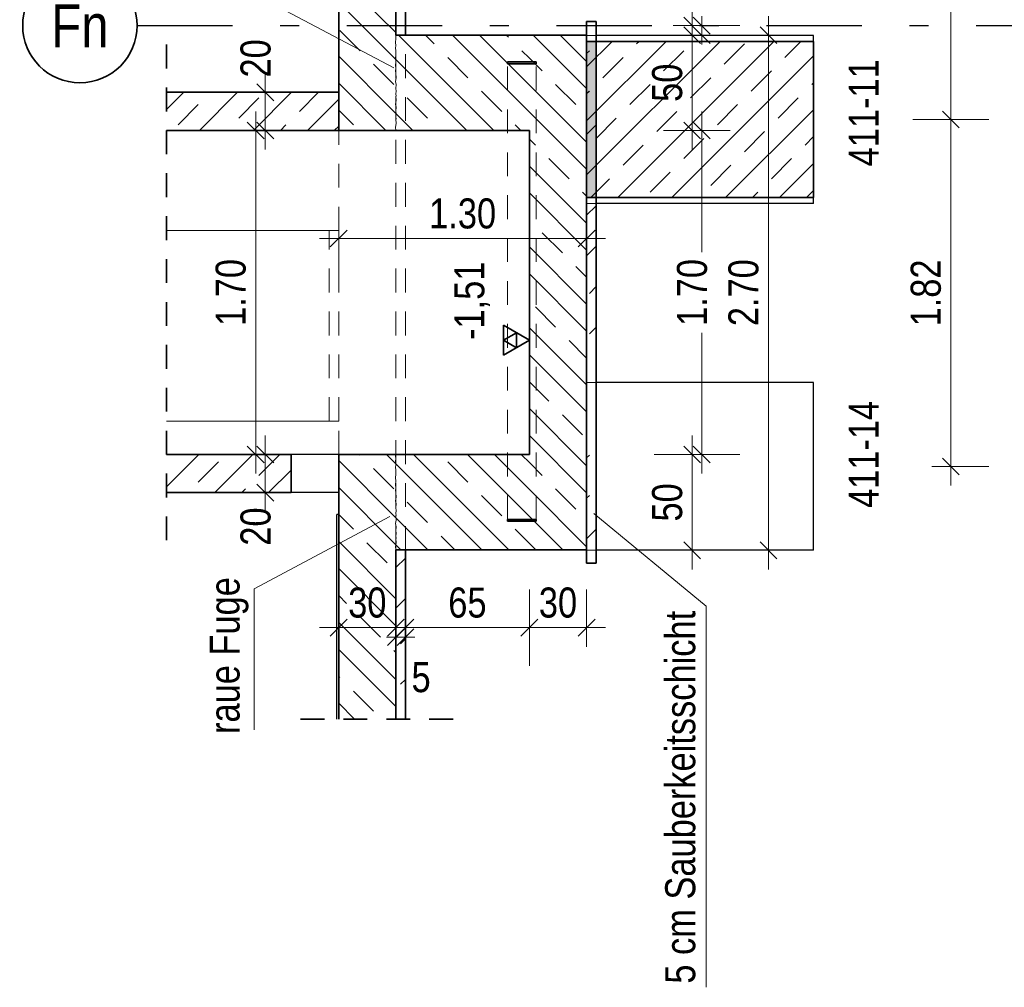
# Model space of a CAD drawing. Header units: millimetres. Extents: x -50 to 85, y 0 to 206.
# Tile 124 of 152: x 62.7 to 67.87, y 18.56 to 23.64. Entities that reach past the tile are written whole.
import ezdxf
from ezdxf.enums import TextEntityAlignment as Align

# ---------------------------------------------------------------- set-up
doc = ezdxf.new("R2010")
doc.units = ezdxf.units.MM
doc.linetypes.add('DASHDOTX2', pattern=[2, 1, -0.5, 0, -0.5])
doc.linetypes.add('HIDDEN', pattern=[0.375, 0.25, -0.125])
doc.layers.add('Achsen', color=7, linetype='Continuous', lineweight=20)
doc.layers.add('Schraffuren', color=7, linetype='Continuous', lineweight=20)
doc.styles.add('Arial Narrow', font='ARIALN.TTF')
doc.dimstyles.new('Arch_Strakon_dimstyle', dxfattribs={"dimtxt": 15.75, "dimasz": 1, "dimexe": 1.25, "dimexo": 0.0625, "dimgap": 1, "dimtad": 0, "dimdec": 5, "dimzin": 12, "dimdsep": 46, "dimtxsty": 'Arial Narrow', "dimblk": 'Arrowhead_Tick', "dimsah": 1, "dimcen": 0, "dimse1": 1, "dimse2": 1, "dimclrd": 6, "dimclrt": 2, "dimazin": 0, "dimtfac": 1, "dimtdec": 4, "dimtmove": 0, "dimatfit": 3, "dimldrblk": 'NONE', "dimfxl": 1, "dimtvp": 1, "dimtolj": 1, "dimtzin": 0, "dimlwd": 13, "dimarcsym": 2})
pattern_1 = [(45, (0, 0), (-0.14142136, 0.14142136), [0.15, -0.1]), (45, (-0.07071, 0.07071), (-0.14142136, 0.14142136), [])]
pattern_2 = [(135, (0, 0), (-0.212132, -0.212132), []), (135, (-0.0707, -0.0707), (-0.212132, -0.212132), []), (135, (-0.14142, -0.14142), (-0.212132, -0.212132), [0.15, -0.1])]
pattern_3 = [(45, (0, 0), (-0.212132, 0.212132), [0.15, -0.1]), (45, (0, 0.21213), (-0.212132, 0.212132), [0.15, -0.1, 0.15, -0.1])]

# ---------------------------------------------------------------- blocks, each defined once
blk = doc.blocks.new('Arrowhead_Tick')
at = {"color": 0, "linetype": 'Continuous', "lineweight": -2}
for p, q in [((0, 20), (0, -10)), ((-1, 0), (0, 0)), ((10, 0), (0, 0))]:
    blk.add_line(p, q, dxfattribs=at)
at = {"color": 2, "linetype": 'Continuous', "lineweight": 35}
blk.add_line((4.42, 4.42), (-4.42, -4.42), dxfattribs=at)
blk = doc.blocks.new('*D171')
at = {"color": 6, "linetype": 'Continuous', "lineweight": 13}
blk.add_line((66.2298, 20.8655), (66.2298, 21.348), dxfattribs=at)
at = {"layer": 'Defpoints', "color": 0}
for p in [(65.376, 21.358), (66.2298, 21.358), (65.676, 20.8555)]:
    blk.add_point(p, dxfattribs=at)
at = {"color": 6, "lineweight": 13, "xscale": 0.01, "yscale": 0.01, "zscale": 0.01}
for p, rotation in [((66.2298, 21.358), 89.9999999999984), ((66.2298, 20.8555), 269.9999999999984)]:
    blk.add_blockref('Arrowhead_Tick', p, dxfattribs=dict(at, rotation=rotation))
at = {"color": 2, "lineweight": 35, "insert": (66.0994, 21.1068), "char_height": 0.1575, "attachment_point": 5, "rotation": 90, "style": 'Arial Narrow'}
blk.add_mtext('\\A1;50', dxfattribs=at)
blk = doc.blocks.new('_None')
blk = doc.blocks.new('*D172')
at = {"color": 6, "linetype": 'Continuous', "lineweight": 13}
for p, q in [((66.2798, 23.048), (66.2798, 22.4195)), ((66.2798, 21.368), (66.2798, 21.9964))]:
    blk.add_line(p, q, dxfattribs=at)
at = {"layer": 'Defpoints', "color": 0}
for p in [(65.376, 23.058), (66.2798, 23.058), (65.376, 21.358)]:
    blk.add_point(p, dxfattribs=at)
at = {"color": 6, "lineweight": 13, "xscale": 0.01, "yscale": 0.01, "zscale": 0.01}
for p, rotation in [((66.2798, 23.058), 90), ((66.2798, 21.358), 270)]:
    blk.add_blockref('Arrowhead_Tick', p, dxfattribs=dict(at, rotation=rotation))
at = {"color": 2, "lineweight": 35, "insert": (66.2298, 22.208), "char_height": 0.1575, "attachment_point": 5, "rotation": 90, "style": 'Arial Narrow'}
blk.add_mtext('\\A1;1.70', dxfattribs=at)
blk = doc.blocks.new('*D173')
at = {"color": 6, "linetype": 'Continuous', "lineweight": 13}
blk.add_line((66.2298, 23.068), (66.2298, 23.548), dxfattribs=at)
at = {"layer": 'Defpoints', "color": 0}
for p in [(65.676, 23.558), (66.2298, 23.558), (65.376, 23.058)]:
    blk.add_point(p, dxfattribs=at)
at = {"color": 6, "lineweight": 13, "xscale": 0.01, "yscale": 0.01, "zscale": 0.01}
for p, rotation in [((66.2298, 23.558), 90), ((66.2298, 23.058), 270)]:
    blk.add_blockref('Arrowhead_Tick', p, dxfattribs=dict(at, rotation=rotation))
at = {"color": 2, "lineweight": 35, "insert": (66.0994, 23.308), "char_height": 0.1575, "attachment_point": 5, "rotation": 90, "style": 'Arial Narrow'}
blk.add_mtext('\\A1;50', dxfattribs=at)
blk = doc.blocks.new('*D174')
at = {"color": 6, "linetype": 'Continuous', "lineweight": 13}
blk.add_line((66.6298, 20.8655), (66.6298, 23.548), dxfattribs=at)
at = {"layer": 'Defpoints', "color": 0}
for p in [(65.676, 23.558), (66.6298, 23.558), (65.676, 20.8555)]:
    blk.add_point(p, dxfattribs=at)
at = {"color": 6, "lineweight": 13, "xscale": 0.01, "yscale": 0.01, "zscale": 0.01}
for p, rotation in [((66.6298, 23.558), 90), ((66.6298, 20.8555), 270)]:
    blk.add_blockref('Arrowhead_Tick', p, dxfattribs=dict(at, rotation=rotation))
at = {"color": 2, "lineweight": 35, "insert": (66.4994, 22.2068), "char_height": 0.1575, "attachment_point": 5, "rotation": 90, "style": 'Arial Narrow'}
blk.add_mtext('\\A1;2.70', dxfattribs=at)
blk = doc.blocks.new('*D175')
at = {"color": 6, "linetype": 'Continuous', "lineweight": 13}
blk.add_line((63.9908, 21.168), (63.9908, 21.348), dxfattribs=at)
at = {"layer": 'Defpoints', "color": 0}
for p in [(63.9908, 21.358), (64.376, 21.358), (64.376, 21.158)]:
    blk.add_point(p, dxfattribs=at)
at = {"color": 6, "lineweight": 13, "xscale": 0.01, "yscale": 0.01, "zscale": 0.01}
for p, rotation in [((63.9908, 21.358), 90), ((63.9908, 21.158), 270)]:
    blk.add_blockref('Arrowhead_Tick', p, dxfattribs=dict(at, rotation=rotation))
at = {"color": 2, "lineweight": 35, "insert": (63.9408, 20.98), "char_height": 0.1575, "attachment_point": 5, "rotation": 90, "style": 'Arial Narrow'}
blk.add_mtext('\\A1;20', dxfattribs=at)
blk = doc.blocks.new('*D176')
at = {"color": 6, "linetype": 'Continuous', "lineweight": 13}
blk.add_line((63.9408, 21.368), (63.9408, 23.048), dxfattribs=at)
at = {"layer": 'Defpoints', "color": 0}
for p in [(63.9408, 23.058), (64.376, 23.058), (64.376, 21.358)]:
    blk.add_point(p, dxfattribs=at)
at = {"color": 6, "lineweight": 13, "xscale": 0.01, "yscale": 0.01, "zscale": 0.01}
for p, rotation in [((63.9408, 23.058), 90), ((63.9408, 21.358), 270)]:
    blk.add_blockref('Arrowhead_Tick', p, dxfattribs=dict(at, rotation=rotation))
at = {"color": 2, "lineweight": 35, "insert": (63.8104, 22.208), "char_height": 0.1575, "attachment_point": 5, "rotation": 90, "style": 'Arial Narrow'}
blk.add_mtext('\\A1;1.70', dxfattribs=at)
blk = doc.blocks.new('*D177')
at = {"color": 6, "linetype": 'Continuous', "lineweight": 13}
blk.add_line((63.9908, 23.068), (63.9908, 23.248), dxfattribs=at)
at = {"layer": 'Defpoints', "color": 0}
for p in [(63.9908, 23.258), (64.376, 23.258), (64.376, 23.058)]:
    blk.add_point(p, dxfattribs=at)
at = {"color": 6, "lineweight": 13, "xscale": 0.01, "yscale": 0.01, "zscale": 0.01}
for p, rotation in [((63.9908, 23.258), 89.99999999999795), ((63.9908, 23.058), 269.999999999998)]:
    blk.add_blockref('Arrowhead_Tick', p, dxfattribs=dict(at, rotation=rotation))
at = {"color": 2, "lineweight": 35, "insert": (63.9408, 23.4359), "char_height": 0.1575, "attachment_point": 5, "rotation": 90, "style": 'Arial Narrow'}
blk.add_mtext('\\A1;20', dxfattribs=at)
blk = doc.blocks.new('*D178')
at = {"color": 6, "linetype": 'Continuous', "lineweight": 13}
blk.add_line((64.386, 22.4912), (65.666, 22.4912), dxfattribs=at)
at = {"layer": 'Defpoints', "color": 0}
for p in [(64.376, 24.3864), (65.676, 23.558), (65.676, 22.4912)]:
    blk.add_point(p, dxfattribs=at)
at = {"color": 6, "lineweight": 13, "xscale": 0.01, "yscale": 0.01, "zscale": 0.01}
for p, rotation in [((65.676, 22.4912), 359.9999999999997), ((64.376, 22.4912), 179.9999999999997)]:
    blk.add_blockref('Arrowhead_Tick', p, dxfattribs=dict(at, rotation=rotation))
at = {"color": 2, "lineweight": 35, "insert": (65.026, 22.6216), "char_height": 0.1575, "attachment_point": 5, "style": 'Arial Narrow'}
blk.add_mtext('\\A1;1.30', dxfattribs=at)
blk = doc.blocks.new('*D220')
at = {"color": 6, "linetype": 'Continuous', "lineweight": 13}
blk.add_line((64.386, 20.45), (64.666, 20.45), dxfattribs=at)
at = {"layer": 'Defpoints', "color": 0}
for p in [(64.376, 21.358), (64.676, 20.858), (64.676, 20.45)]:
    blk.add_point(p, dxfattribs=at)
at = {"color": 6, "lineweight": 13, "xscale": 0.01, "yscale": 0.01, "zscale": 0.01}
blk.add_blockref('Arrowhead_Tick', (64.676, 20.45), dxfattribs=at)
at = {"color": 6, "lineweight": 13, "xscale": 0.01, "yscale": 0.01, "zscale": 0.01, "rotation": 180}
blk.add_blockref('Arrowhead_Tick', (64.376, 20.45), dxfattribs=at)
at = {"color": 2, "lineweight": 35, "insert": (64.526, 20.5804), "char_height": 0.1575, "attachment_point": 5, "style": 'Arial Narrow'}
blk.add_mtext('\\A1;30', dxfattribs=at)
blk = doc.blocks.new('*D221')
at = {"color": 6, "linetype": 'Continuous', "lineweight": 13}
for p, q in [((64.666, 20.4), (64.656, 20.4)), ((64.676, 20.4), (64.726, 20.4)), ((64.736, 20.4), (64.746, 20.4))]:
    blk.add_line(p, q, dxfattribs=at)
at = {"layer": 'Defpoints', "color": 0}
for p in [(64.676, 20.858), (64.726, 20.858), (64.726, 20.4)]:
    blk.add_point(p, dxfattribs=at)
at = {"color": 6, "lineweight": 13, "xscale": 0.01, "yscale": 0.01, "zscale": 0.01}
blk.add_blockref('Arrowhead_Tick', (64.676, 20.4), dxfattribs=at)
at = {"color": 6, "lineweight": 13, "xscale": 0.01, "yscale": 0.01, "zscale": 0.01, "rotation": 180}
blk.add_blockref('Arrowhead_Tick', (64.726, 20.4), dxfattribs=at)
at = {"color": 2, "lineweight": 35, "insert": (64.8081, 20.1891), "char_height": 0.1575, "attachment_point": 5, "style": 'Arial Narrow'}
blk.add_mtext('\\A1;5', dxfattribs=at)
blk = doc.blocks.new('*D222')
at = {"color": 6, "linetype": 'Continuous', "lineweight": 13}
blk.add_line((64.736, 20.45), (65.366, 20.45), dxfattribs=at)
at = {"layer": 'Defpoints', "color": 0}
for p in [(65.376, 21.358), (64.726, 20.858), (65.376, 20.45)]:
    blk.add_point(p, dxfattribs=at)
at = {"color": 6, "lineweight": 13, "xscale": 0.01, "yscale": 0.01, "zscale": 0.01}
for p, rotation in [((65.376, 20.45), 359.9999999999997), ((64.726, 20.45), 179.9999999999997)]:
    blk.add_blockref('Arrowhead_Tick', p, dxfattribs=dict(at, rotation=rotation))
at = {"color": 2, "lineweight": 35, "insert": (65.051, 20.5804), "char_height": 0.1575, "attachment_point": 5, "style": 'Arial Narrow'}
blk.add_mtext('\\A1;65', dxfattribs=at)
blk = doc.blocks.new('*D223')
at = {"color": 6, "linetype": 'Continuous', "lineweight": 13}
blk.add_line((65.386, 20.45), (65.666, 20.45), dxfattribs=at)
at = {"layer": 'Defpoints', "color": 0}
for p in [(65.376, 21.358), (65.676, 20.8555), (65.676, 20.45)]:
    blk.add_point(p, dxfattribs=at)
at = {"color": 6, "lineweight": 13, "xscale": 0.01, "yscale": 0.01, "zscale": 0.01}
blk.add_blockref('Arrowhead_Tick', (65.676, 20.45), dxfattribs=at)
at = {"color": 6, "lineweight": 13, "xscale": 0.01, "yscale": 0.01, "zscale": 0.01, "rotation": 180}
blk.add_blockref('Arrowhead_Tick', (65.376, 20.45), dxfattribs=at)
at = {"color": 2, "lineweight": 35, "insert": (65.526, 20.5804), "char_height": 0.1575, "attachment_point": 5, "style": 'Arial Narrow'}
blk.add_mtext('\\A1;30', dxfattribs=at)
blk = doc.blocks.new('*D355')
at = {"color": 6, "linetype": 'Continuous', "lineweight": 13}
for p, q in [((66.2798, 23.618), (66.2798, 23.628)), ((66.2798, 23.558), (66.2798, 23.608)), ((66.2798, 23.548), (66.2798, 23.538))]:
    blk.add_line(p, q, dxfattribs=at)
at = {"layer": 'Defpoints', "color": 0}
for p in [(66.2798, 23.608), (70.7463, 23.608), (65.676, 23.558)]:
    blk.add_point(p, dxfattribs=at)
at = {"color": 6, "lineweight": 13, "xscale": 0.01, "yscale": 0.01, "zscale": 0.01}
for p, rotation in [((66.2798, 23.558), 90), ((66.2798, 23.608), 270)]:
    blk.add_blockref('Arrowhead_Tick', p, dxfattribs=dict(at, rotation=rotation))
at = {"color": 2, "lineweight": 35, "insert": (66.2298, 23.7363), "char_height": 0.1575, "attachment_point": 5, "rotation": 90, "style": 'Arial Narrow'}
blk.add_mtext('\\A1;5', dxfattribs=at)
blk = doc.blocks.new('*D356')
at = {"color": 6, "linetype": 'Continuous', "lineweight": 13}
blk.add_line((66.2298, 23.618), (66.2298, 25.0481), dxfattribs=at)
at = {"layer": 'Defpoints', "color": 0}
for p in [(66.2298, 25.0581), (67.176, 25.0581), (70.7463, 23.608)]:
    blk.add_point(p, dxfattribs=at)
at = {"color": 6, "lineweight": 13, "xscale": 0.01, "yscale": 0.01, "zscale": 0.01}
for p, rotation in [((66.2298, 25.0581), 90), ((66.2298, 23.608), 270)]:
    blk.add_blockref('Arrowhead_Tick', p, dxfattribs=dict(at, rotation=rotation))
at = {"color": 2, "lineweight": 35, "insert": (66.0994, 24.333), "char_height": 0.1575, "attachment_point": 5, "rotation": 90, "style": 'Arial Narrow'}
blk.add_mtext('\\A1;1.45', dxfattribs=at)
blk = doc.blocks.new('*D358')
at = {"color": 6, "linetype": 'Continuous', "lineweight": 13}
blk.add_line((67.5862, 21.3055), (67.5862, 23.1055), dxfattribs=at)
at = {"layer": 'Defpoints', "color": 0}
for p in [(42.2538, 23.1155), (67.5862, 23.1155), (41.5165, 21.2955)]:
    blk.add_point(p, dxfattribs=at)
at = {"color": 6, "lineweight": 13, "xscale": 0.01, "yscale": 0.01, "zscale": 0.01}
for p, rotation in [((67.5862, 23.1155), 90), ((67.5862, 21.2955), 270)]:
    blk.add_blockref('Arrowhead_Tick', p, dxfattribs=dict(at, rotation=rotation))
at = {"color": 2, "lineweight": 35, "insert": (67.4557, 22.2055), "char_height": 0.1575, "attachment_point": 5, "rotation": 90, "style": 'Arial Narrow'}
blk.add_mtext('\\A1;1.82', dxfattribs=at)
blk = doc.blocks.new('*D359')
at = {"color": 6, "linetype": 'Continuous', "lineweight": 13}
blk.add_line((67.5862, 23.1255), (67.5862, 25.0481), dxfattribs=at)
at = {"layer": 'Defpoints', "color": 0}
for p in [(67.176, 25.0581), (67.5862, 25.0581), (66.866, 23.1155)]:
    blk.add_point(p, dxfattribs=at)
at = {"color": 6, "lineweight": 13, "xscale": 0.01, "yscale": 0.01, "zscale": 0.01}
for p, rotation in [((67.5862, 25.0581), 90), ((67.5862, 23.1155), 270)]:
    blk.add_blockref('Arrowhead_Tick', p, dxfattribs=dict(at, rotation=rotation))
at = {"color": 2, "lineweight": 35, "insert": (67.4557, 24.0868), "char_height": 0.1575, "attachment_point": 5, "rotation": 90, "style": 'Arial Narrow'}
blk.add_mtext('\\A1;1.94{\\A1;\\H.6x;\\S5;}', dxfattribs=at)

msp = doc.modelspace()

# ---------------------------------------------------------------- hatches: boundary and pattern name
at = {"lineweight": 13}
h = msp.add_hatch(dxfattribs=at)
h.set_pattern_fill('wuB', color=6, scale=0.01, angle=135, style=0, pattern_type=2)
h.set_pattern_definition(pattern_2)
h.paths.add_polyline_path([(64.3759816, 23.057968), (64.6759816, 23.057968), (64.6759816, 25.5195005), (64.3759804, 25.5195005)])
h = msp.add_hatch(dxfattribs=at)
h.set_pattern_fill('wuB', color=6, scale=0.01, angle=135, style=0, pattern_type=2)
h.set_pattern_definition(pattern_2)
h.paths.add_polyline_path([(64.6759804, 23.057968), (65.3759804, 23.057968), (65.3759804, 23.557968), (64.6759804, 23.557968)])
h = msp.add_hatch(dxfattribs=at)
h.set_pattern_fill('wuB', color=6, scale=0.01, angle=135, style=0, pattern_type=2)
h.set_pattern_definition(pattern_2)
h.paths.add_polyline_path([(65.6759804, 20.8579627), (65.6759804, 23.557968), (65.3759804, 23.557968), (65.3759804, 20.8579627)])
at = {"lineweight": 13, "true_color": 0xe9e9e9}
msp.add_hatch(color=254, dxfattribs=at).paths.add_polyline_path([(65.7259804, 22.7059551), (65.7259804, 23.5251306), (65.6759804, 23.5251306), (65.6759804, 22.7059551)])
at = {"lineweight": 13}
h = msp.add_hatch(dxfattribs=at)
h.set_pattern_fill('wuB', color=6, scale=0.01, angle=135, style=0, pattern_type=2)
h.set_pattern_definition(pattern_2)
h.paths.add_polyline_path([(64.3759804, 19.9704927), (64.6759816, 19.9704927), (64.6759816, 21.3579627), (64.3759816, 21.3579627)])
h = msp.add_hatch(dxfattribs=at)
h.set_pattern_fill('wuB', color=6, scale=0.01, angle=135, style=0, pattern_type=2)
h.set_pattern_definition(pattern_2)
h.paths.add_polyline_path([(64.6759804, 20.8579627), (65.3759804, 20.8579627), (65.3759804, 21.3579627), (64.6759804, 21.3579627)])
at = {"layer": 'Schraffuren', "lineweight": 13}
h = msp.add_hatch(dxfattribs=at)
h.set_pattern_fill('uB', color=6, scale=0.01, angle=45, style=0, pattern_type=2)
h.set_pattern_definition(pattern_3)
h.paths.add_polyline_path([(64.7259804, 23.557968), (64.7259804, 24.5580967), (64.6759804, 24.5580967), (64.6759804, 23.557968)])
h = msp.add_hatch(dxfattribs=at)
h.set_pattern_fill('uB', color=6, scale=0.01, angle=45, style=0, pattern_type=2)
h.set_pattern_definition(pattern_3)
h.paths.add_polyline_path([(65.7259804, 20.787252), (65.7259804, 23.6286787), (65.6759804, 23.6286787), (65.6759804, 20.787252)])
h = msp.add_hatch(dxfattribs=at)
h.set_pattern_fill('bB', color=6, scale=0.01, angle=45, style=0, pattern_type=2)
h.set_pattern_definition(pattern_1)
h.paths.add_polyline_path([(66.8659828, 22.7059551), (66.8659828, 23.5251306), (65.6759804, 23.5251306), (65.6759804, 22.7059551)])
at = {"layer": 'Schraffuren', "lineweight": 13, "true_color": 0xff0000}
for points in [[(65.4109804, 23.407968), (65.4109804, 23.417968), (65.2609804, 23.417968), (65.2609804, 23.407968)], [(65.4109804, 21.0079627), (65.4109804, 21.0179627), (65.2609804, 21.0179627), (65.2609804, 21.0079627)]]:
    msp.add_hatch(color=1, dxfattribs=at).paths.add_polyline_path(points)
at = {"layer": 'Schraffuren', "lineweight": 13}
h = msp.add_hatch(dxfattribs=at)
h.set_pattern_fill('bB', color=6, scale=0.01, angle=45, style=0, pattern_type=2)
h.set_pattern_definition(pattern_1)
h.paths.add_polyline_path([(63.4727908, 23.057968), (64.3759804, 23.057968), (64.3759804, 23.257968), (63.4727908, 23.257968)])
h = msp.add_hatch(dxfattribs=at)
h.set_pattern_fill('bB', color=6, scale=0.01, angle=45, style=0, pattern_type=2)
h.set_pattern_definition(pattern_1)
h.paths.add_polyline_path([(63.4727908, 21.1579655), (64.1259804, 21.1579655), (64.1259804, 21.3579655), (63.4727908, 21.3579627)])
h = msp.add_hatch(dxfattribs=at)
h.set_pattern_fill('uB', color=6, scale=0.01, angle=45, style=0, pattern_type=2)
h.set_pattern_definition(pattern_3)
h.paths.add_polyline_path([(64.6759804, 19.9704927), (64.7259804, 19.9704927), (64.7259804, 20.8579627), (64.6759804, 20.8579627)])

# ---------------------------------------------------------------- linework, layer by layer
at = {"color": 2, "linetype": 'Continuous', "lineweight": 35}
for p, q in [((64.3759804, 23.057968), (64.3759804, 25.5195005)), ((64.6759804, 23.557968), (64.6759804, 25.5195005)), ((64.7259804, 23.557968), (64.7259804, 24.5580967)), ((65.6759804, 23.557968), (65.6759804, 23.6286787)), ((65.7259804, 23.6286787), (65.6759804, 23.6286787)), ((65.7259804, 20.787252), (65.7259804, 23.6286787)), ((65.3759804, 23.557968), (64.6759804, 23.557968)), ((65.6759804, 23.557968), (65.3759804, 23.557968)), ((65.6759804, 20.8579627), (65.6759804, 23.557968)), ((66.8659828, 23.5251306), (65.6759804, 23.5251306)), ((66.8659816, 22.7059551), (66.8659816, 23.5251306)), ((65.2609804, 23.407968), (65.2609804, 23.417968)), ((65.4109804, 23.417968), (65.2609804, 23.417968)), ((65.4109804, 23.407968), (65.2609804, 23.407968)), ((65.4109804, 23.407968), (65.4109804, 23.417968)), ((64.3759804, 23.257968), (63.4727908, 23.257968)), ((64.3759816, 23.057968), (63.4727908, 23.057968)), ((64.6759816, 23.057968), (64.3759816, 23.057968)), ((65.3759804, 23.057968), (64.6759816, 23.057968)), ((65.3759804, 21.3579627), (65.3759804, 23.057968)), ((66.8659828, 22.7059551), (65.6759804, 22.7059551)), ((65.3759804, 21.9575816), (65.2395854, 22.0363316)), ((65.2395854, 22.0363316), (65.2395854, 21.8788316)), ((65.3077829, 21.9969566), (65.2395854, 21.9575816)), ((65.3077829, 21.9182066), (65.3077829, 21.9969566)), ((65.2395854, 21.8788316), (65.3759804, 21.9575816)), ((65.2395854, 21.9575816), (65.3077829, 21.9182066)), ((64.1259804, 21.3579627), (63.4727908, 21.3579627)), ((64.1259804, 21.1579655), (64.1259804, 21.3579655)), ((64.3759804, 19.9704927), (64.3759804, 21.3579627)), ((64.6759816, 21.3579627), (64.3759816, 21.3579627)), ((65.3759804, 21.3579627), (64.6759816, 21.3579627)), ((64.1259804, 21.1579655), (63.4727908, 21.1579655)), ((65.2609804, 21.0079627), (65.2609804, 21.0179627)), ((65.4109804, 21.0179627), (65.2609804, 21.0179627)), ((65.4109804, 21.0079627), (65.4109804, 21.0179627)), ((65.4109804, 21.0079627), (65.2609804, 21.0079627)), ((64.6759804, 19.9704927), (64.6759804, 20.8579627)), ((65.3759804, 20.8579627), (64.6759804, 20.8579627)), ((64.7259804, 19.9704927), (64.7259804, 20.8579627)), ((65.6759804, 20.8579627), (65.3759804, 20.8579627)), ((65.6759804, 20.787252), (65.6759804, 20.8579627)), ((65.7259804, 20.787252), (65.6759804, 20.787252))]:
    msp.add_line(p, q, dxfattribs=at)
at = {"color": 5, "linetype": 'Continuous', "lineweight": 18}
for p, q in [((63.6890524, 23.9026451), (64.6655848, 23.3856331)), ((63.9322827, 20.6538973), (64.6435879, 21.033025)), ((66.3034531, 20.5632924), (65.7132597, 21.0492757)), ((63.9322827, 20.6538973), (63.9322827, 19.9139007)), ((66.3034531, 20.5632924), (66.3034531, 18.563174))]:
    msp.add_line(p, q, dxfattribs=at)
at = {"color": 6, "linetype": 'HIDDEN', "lineweight": 13, "ltscale": 0.5}
for p, q in [((64.6759804, 20.8579627), (64.6759804, 23.557968)), ((64.7259804, 20.8579627), (64.7259804, 23.557968)), ((65.7259804, 23.5555429), (65.6759804, 23.5555429)), ((65.2609804, 21.0179627), (65.2609804, 23.407968)), ((65.4109804, 21.0179627), (65.4109804, 23.407968)), ((64.3759804, 22.5329655), (64.3759804, 23.057968)), ((65.7259804, 22.6755429), (65.6759804, 22.6755429)), ((64.3759804, 22.5329655), (63.4727908, 22.5329655)), ((64.3259804, 21.5329655), (64.3259804, 22.5329655)), ((64.3759804, 21.5329655), (64.3759804, 22.5329655)), ((65.7259804, 21.7355376), (65.6759804, 21.7355376)), ((64.3759804, 21.5329655), (63.4727908, 21.5329655)), ((64.3759804, 21.3579627), (64.3759804, 21.5329655)), ((65.7259804, 20.8555376), (65.6759804, 20.8555376))]:
    msp.add_line(p, q, dxfattribs=at)
at = {"color": 2, "linetype": 'HIDDEN', "lineweight": 35, "ltscale": 0.5}
for p, q in [((63.4727908, 20.9079655), (63.4727908, 23.507968)), ((64.9759804, 19.9704927), (64.1159816, 19.9704927))]:
    msp.add_line(p, q, dxfattribs=at)
at = {"color": 3, "linetype": 'Continuous', "lineweight": 25}
msp.add_line((65.3759804, 21.8788316), (65.3759804, 22.3639316), dxfattribs=at)
at = {"color": 9, "linetype": 'Continuous', "lineweight": 0}
for centre in [(66.8659816, 23.1155429), (64.6759804, 23.057968), (64.6759804, 21.3579627), (64.6759816, 19.9704927)]:
    msp.add_circle(centre, 0.00111, dxfattribs=at)
at = {"layer": 'Achsen', "color": 3, "linetype": 'DASHDOTX2', "lineweight": 25, "ltscale": 0.5}
msp.add_line((63.3188267, 23.607962), (70.7463198, 23.607962), dxfattribs=at)
at = {"layer": 'Achsen', "color": 3, "linetype": 'Continuous', "lineweight": 25}
for p, q in [((66.8659828, 23.5555429), (65.7259804, 23.5555429)), ((66.8659816, 23.5470884), (66.8659816, 23.5555429)), ((66.8659816, 23.5251306), (66.8659816, 23.5470884)), ((66.8659828, 22.6755429), (65.7259804, 22.6755429)), ((66.8659816, 22.6839973), (66.8659816, 22.7059551)), ((66.8659816, 22.6755429), (66.8659816, 22.6839973)), ((66.8659816, 21.7355376), (65.7259804, 21.7355376)), ((66.8659816, 21.7270831), (66.8659816, 21.7355376)), ((66.8659816, 21.7020446), (66.8659816, 21.7270831)), ((66.8659816, 21.6613842), (66.8659816, 21.7020446)), ((66.8659816, 21.6066646), (66.8659816, 21.6613842)), ((66.8659816, 21.5399885), (66.8659816, 21.6066646)), ((66.8659816, 21.4639183), (66.8659816, 21.5399885)), ((66.8659816, 21.3813773), (66.8659816, 21.4639183)), ((66.8659816, 21.2955376), (66.8659816, 21.3813773)), ((64.3759816, 21.3579627), (64.1259804, 21.3579627)), ((66.8659816, 21.2096978), (66.8659816, 21.2955376)), ((66.8659816, 21.1271569), (66.8659816, 21.2096978)), ((64.3759804, 21.1579655), (64.1259804, 21.1579655)), ((66.8659816, 21.0510867), (66.8659816, 21.1271569)), ((64.3659816, 19.9704927), (64.3659816, 21.0429655)), ((64.3759816, 21.0429655), (64.3659816, 21.0429655)), ((66.8659816, 20.9844106), (66.8659816, 21.0510867)), ((66.8659816, 20.9296909), (66.8659816, 20.9844106)), ((66.8659816, 20.8890306), (66.8659816, 20.9296909)), ((66.8659816, 20.863992), (66.8659816, 20.8890306)), ((66.8659816, 20.8555376), (66.8659816, 20.863992)), ((66.8659816, 20.8555376), (65.7259804, 20.8555376))]:
    msp.add_line(p, q, dxfattribs=at)
at = {"layer": 'Achsen', "color": 2, "linetype": 'Continuous', "lineweight": 35}
msp.add_circle((63.0188267, 23.607962), 0.3, dxfattribs=at)
at = {"layer": 'Schraffuren', "color": 5, "linetype": 'Continuous', "lineweight": 18}
for p, q in [((64.6759804, 23.557968), (64.6751011, 23.5393949)), ((64.6751011, 23.5393949), (64.6732321, 23.5188367)), ((64.6732321, 23.5188367), (64.6751011, 23.5038854)), ((64.6751011, 23.5038854), (64.6732321, 23.4893078)), ((64.6732321, 23.4893078), (64.6751011, 23.477968)), ((64.6759816, 23.4541569), (64.6733651, 23.4354676)), ((64.6751011, 23.477968), (64.6759816, 23.4541569)), ((64.6733651, 23.4354676), (64.6759816, 23.4193949)), ((64.6759816, 23.4193949), (64.6741127, 23.3988367)), ((64.6741127, 23.3988367), (64.6759816, 23.3838854)), ((64.6759816, 23.3838854), (64.6741127, 23.3693078)), ((64.6741127, 23.3693078), (64.6759816, 23.357968)), ((64.6759804, 23.3579646), (64.676861, 23.3341535)), ((64.676861, 23.3341535), (64.6742445, 23.3154643)), ((64.6742445, 23.3154643), (64.676861, 23.2993915)), ((64.676861, 23.2993915), (64.6749921, 23.2788334)), ((64.6749921, 23.2788334), (64.676861, 23.263882)), ((64.676861, 23.263882), (64.6749921, 23.2493044)), ((64.6749921, 23.2493044), (64.676861, 23.2379646)), ((64.6759804, 23.2379613), (64.676861, 23.2141501)), ((64.676861, 23.2141501), (64.6742445, 23.1954609)), ((64.6742445, 23.1954609), (64.676861, 23.1793882)), ((64.676861, 23.1793882), (64.6749921, 23.15883)), ((64.6749921, 23.15883), (64.676861, 23.1438786)), ((64.676861, 23.1438786), (64.6749921, 23.129301)), ((64.676861, 23.0941468), (64.6742445, 23.0754576)), ((64.6749921, 23.129301), (64.676861, 23.1179613)), ((64.6759804, 23.1179579), (64.676861, 23.0941468)), ((64.6742445, 23.0754576), (64.6758993, 23.0580203)), ((63.4727908, 22.5329655), (64.3259804, 22.5329655)), ((64.3259804, 21.5329655), (63.4727908, 21.5329655)), ((64.6727991, 21.3573896), (64.6751011, 21.3393896)), ((64.6751011, 21.3393896), (64.6732321, 21.3188314)), ((64.6732321, 21.3188314), (64.6751011, 21.30388)), ((64.6751011, 21.30388), (64.6732321, 21.2893024)), ((64.6732321, 21.2893024), (64.6751011, 21.2779627)), ((64.6751011, 21.2779627), (64.6759816, 21.2541516)), ((64.6759816, 21.2541516), (64.6733651, 21.2354623)), ((64.6733651, 21.2354623), (64.6759816, 21.2193896)), ((64.6759816, 21.2193896), (64.6741127, 21.1988314)), ((64.6741127, 21.1988314), (64.6759816, 21.18388)), ((64.6759816, 21.18388), (64.6741127, 21.1693024)), ((64.6741127, 21.1693024), (64.6759816, 21.1579627)), ((64.676861, 21.1341482), (64.6742445, 21.115459)), ((64.6759804, 21.1579593), (64.676861, 21.1341482)), ((64.6742445, 21.115459), (64.676861, 21.0993862)), ((64.676861, 21.0993862), (64.6749921, 21.0788281)), ((64.6749921, 21.0788281), (64.676861, 21.0638767)), ((64.676861, 21.0638767), (64.6749921, 21.0492991)), ((64.6749921, 21.0492991), (64.676861, 21.0379593)), ((64.6759804, 21.037956), (64.676861, 21.0141448)), ((64.676861, 21.0141448), (64.6742445, 20.9954556)), ((64.6742445, 20.9954556), (64.676861, 20.9793829)), ((64.676861, 20.9793829), (64.6749921, 20.9588247)), ((64.6749921, 20.9588247), (64.676861, 20.9438733)), ((64.676861, 20.9438733), (64.6749921, 20.9292957)), ((64.6749921, 20.9292957), (64.676861, 20.917956)), ((64.6759804, 20.9179526), (64.676861, 20.8941415)), ((64.676861, 20.8941415), (64.6742445, 20.8754523)), ((64.6742445, 20.8754523), (64.6758993, 20.858015))]:
    msp.add_line(p, q, dxfattribs=at)
at = {"layer": 'Schraffuren', "color": 9, "linetype": 'Continuous', "lineweight": 0}
for centre in [(65.7259804, 23.5251306), (65.7259804, 22.7059551)]:
    msp.add_circle(centre, 0.00111, dxfattribs=at)

# ---------------------------------------------------------------- texts
at = {"color": 2, "lineweight": 35, "style": 'Arial Narrow'}
for s, p in [('5 cm Sauberkeitsschicht', (66.2457554, 18.5823382)), ('raue Fuge', (63.8561066, 19.8921361))]:
    msp.add_text(s, height=0.1575, rotation=90, dxfattribs=at).set_placement(p)
at = {"color": 2, "lineweight": 35, "insert": (64.9822304, 21.9087566), "char_height": 0.1575, "attachment_point": 1, "rotation": 90, "line_spacing_factor": 0.9, "style": 'Arial Narrow'}
msp.add_mtext(' -1,51', dxfattribs=at)
at = {"layer": 'Achsen', "color": 4, "lineweight": 50, "style": 'Arial Narrow'}
msp.add_text('Fn', height=0.225, dxfattribs=at).set_placement((63.0188267, 23.6071345), align=Align.MIDDLE_CENTER)
at = {"layer": 'Schraffuren', "color": 2, "lineweight": 35, "style": 'Arial Narrow'}
for s, p in [('411-11', (67.2078878, 22.8695409)), ('411-14', (67.2078878, 21.077697))]:
    msp.add_text(s, height=0.1575, rotation=90, dxfattribs=at).set_placement(p)

# ---------------------------------------------------------------- dimensions: what is measured, and where the dimension line sits
at = {"lineweight": 35}
for base, p1, p2, text, override, picture, middle in [((66.2297695, 25.058094), (70.7463198, 23.607962), (67.1759816, 25.058094), '1.45', {"dimscale": 0.01, "dimtxt": 15.75, "dimasz": 1, "dimgap": 5, "dimtad": 1, "dimjust": 0, "dimtih": 0, "dimtoh": 0, "dimdec": 5, "dimdsep": 46, "dimtxsty": 'Arial Narrow', "dimclrd": 6, "dimclrt": 2, "dimtix": 1, "dimtofl": 255, "dimtmove": 0, "dimatfit": 2, "dimfxl": 0, "dimfxlon": 0, "dimtvp": 31.746032, "dimlwd": 13}, '*D356', (66.2297695, 24.333028)), ((67.5861533, 25.058094), (66.8659816, 23.1155429), (67.1759816, 25.058094), '1.94{\\A1;\\H.6x;\\S5;}', {"dimscale": 0.01, "dimtxt": 15.75, "dimasz": 1, "dimgap": 5, "dimtad": 1, "dimjust": 0, "dimtih": 0, "dimtoh": 0, "dimdec": 5, "dimdsep": 46, "dimtxsty": 'Arial Narrow', "dimclrd": 6, "dimclrt": 2, "dimtix": 1, "dimtofl": 255, "dimtmove": 0, "dimatfit": 2, "dimfxl": 0, "dimfxlon": 0, "dimtvp": 31.746032, "dimlwd": 13}, '*D359', (67.5861533, 24.0868185)), ((66.2797695, 23.607962), (65.6759804, 23.557968), (70.7463198, 23.607962), '5', {"dimscale": 0.01, "dimtxt": 15.75, "dimasz": 1, "dimgap": 5, "dimtad": 1, "dimjust": 4, "dimtih": 0, "dimtoh": 0, "dimdec": 5, "dimdsep": 46, "dimtxsty": 'Arial Narrow', "dimclrd": 6, "dimclrt": 2, "dimtix": 0, "dimtofl": 255, "dimtmove": 2, "dimatfit": 2, "dimfxl": 0, "dimfxlon": 0, "dimtvp": 31.746032, "dimlwd": 13}, '*D355', (66.2297695, 23.7363245)), ((66.2297695, 23.557968), (65.3759804, 23.057968), (65.6759804, 23.557968), '50', {"dimscale": 0.01, "dimtxt": 15.75, "dimasz": 1, "dimgap": 5, "dimtad": 1, "dimjust": 0, "dimtih": 0, "dimtoh": 0, "dimdec": 3, "dimdsep": 46, "dimtxsty": 'Arial Narrow', "dimclrd": 6, "dimclrt": 2, "dimtix": 1, "dimtofl": 255, "dimtmove": 0, "dimatfit": 2, "dimfxl": 0, "dimfxlon": 0, "dimtvp": 31.746032, "dimlwd": 13}, '*D173', (66.2297695, 23.307968)), ((66.6297695, 23.557968), (65.6759804, 20.8555376), (65.6759804, 23.557968), '2.70', {"dimscale": 0.01, "dimtxt": 15.75, "dimasz": 1, "dimgap": 5, "dimtad": 1, "dimjust": 0, "dimtih": 0, "dimtoh": 0, "dimdec": 2, "dimdsep": 46, "dimtxsty": 'Arial Narrow', "dimclrd": 6, "dimclrt": 2, "dimtix": 1, "dimtofl": 255, "dimtmove": 0, "dimatfit": 2, "dimfxl": 0, "dimfxlon": 0, "dimtvp": 31.746032, "dimlwd": 13}, '*D174', (66.6297695, 22.2067528)), ((63.9908464, 23.257968), (64.3759816, 23.057968), (64.3759804, 23.257968), '20', {"dimscale": 0.01, "dimtxt": 15.75, "dimasz": 1, "dimgap": 5, "dimtad": 1, "dimjust": 4, "dimtih": 0, "dimtoh": 0, "dimdec": 3, "dimdsep": 46, "dimtxsty": 'Arial Narrow', "dimclrd": 6, "dimclrt": 2, "dimtix": 0, "dimtofl": 255, "dimtmove": 2, "dimatfit": 2, "dimfxl": 0, "dimfxlon": 0, "dimtvp": 31.746032, "dimlwd": 13}, '*D177', (63.9408464, 23.435943)), ((67.5861533, 23.1155429), (41.5165252, 21.2955376), (42.2538383, 23.1155429), '1.82', {"dimscale": 0.01, "dimtxt": 15.75, "dimasz": 1, "dimgap": 5, "dimtad": 1, "dimjust": 0, "dimtih": 0, "dimtoh": 0, "dimdec": 5, "dimdsep": 46, "dimtxsty": 'Arial Narrow', "dimclrd": 6, "dimclrt": 2, "dimtix": 1, "dimtofl": 255, "dimtmove": 0, "dimatfit": 2, "dimfxl": 0, "dimfxlon": 0, "dimtvp": 31.746032, "dimlwd": 13}, '*D358', (67.5861533, 22.2055402)), ((63.9408464, 23.057968), (64.3759816, 21.3579627), (64.3759816, 23.057968), '1.70', {"dimscale": 0.01, "dimtxt": 15.75, "dimasz": 1, "dimgap": 5, "dimtad": 1, "dimjust": 0, "dimtih": 0, "dimtoh": 0, "dimdec": 3, "dimdsep": 46, "dimtxsty": 'Arial Narrow', "dimclrd": 6, "dimclrt": 2, "dimtix": 1, "dimtofl": 255, "dimtmove": 0, "dimatfit": 2, "dimfxl": 0, "dimfxlon": 0, "dimtvp": 31.746032, "dimlwd": 13}, '*D176', (63.9408464, 22.2079653)), ((66.2797695, 23.057968), (65.3759804, 21.3579627), (65.3759804, 23.057968), '1.70', {"dimscale": 0.01, "dimtxt": 15.75, "dimasz": 1, "dimgap": 5, "dimtad": 0, "dimjust": 0, "dimtih": 0, "dimtoh": 0, "dimdec": 3, "dimdsep": 46, "dimtxsty": 'Arial Narrow', "dimclrd": 6, "dimclrt": 2, "dimtix": 0, "dimtofl": 255, "dimtmove": 2, "dimatfit": 2, "dimfxl": 0, "dimfxlon": 0, "dimtvp": 31.746032, "dimlwd": 13}, '*D172', (66.2297695, 22.2079653)), ((63.9908464, 21.3579627), (64.3759804, 21.1579655), (64.3759816, 21.3579627), '20', {"dimscale": 0.01, "dimtxt": 15.75, "dimasz": 1, "dimgap": 5, "dimtad": 0, "dimjust": 0, "dimtih": 0, "dimtoh": 0, "dimdec": 3, "dimdsep": 46, "dimtxsty": 'Arial Narrow', "dimclrd": 6, "dimclrt": 2, "dimtix": 0, "dimtofl": 255, "dimtmove": 2, "dimatfit": 2, "dimfxl": 0, "dimfxlon": 0, "dimtvp": 31.746032, "dimlwd": 13}, '*D175', (63.9408464, 20.9799905)), ((66.2297695, 21.3579627), (65.6759804, 20.8555376), (65.3759804, 21.3579627), '50', {"dimscale": 0.01, "dimtxt": 15.75, "dimasz": 1, "dimgap": 5, "dimtad": 1, "dimjust": 0, "dimtih": 0, "dimtoh": 0, "dimdec": 2, "dimdsep": 46, "dimtxsty": 'Arial Narrow', "dimclrd": 6, "dimclrt": 2, "dimtix": 1, "dimtofl": 255, "dimtmove": 0, "dimatfit": 2, "dimfxl": 0, "dimfxlon": 0, "dimtvp": 31.746032, "dimlwd": 13}, '*D171', (66.2297695, 21.1067501))]:
    dim = msp.add_linear_dim(base=base, p1=p1, p2=p2, angle=90, text=text, dimstyle='Arch_Strakon_dimstyle', override=override, dxfattribs=at)
    dim.commit()
    dim.dimension.update_dxf_attribs({"geometry": picture, "text_midpoint": middle, "dimtype": 160})
for base, p1, p2, text, override, picture, middle in [((65.6759804, 22.4912286), (64.3759816, 24.386416), (65.6759804, 23.557968), '1.30', {"dimscale": 0.01, "dimtxt": 15.75, "dimasz": 1, "dimgap": 5, "dimtad": 1, "dimjust": 0, "dimtih": 0, "dimtoh": 0, "dimdec": 3, "dimdsep": 46, "dimtxsty": 'Arial Narrow', "dimclrd": 6, "dimclrt": 2, "dimtix": 1, "dimtofl": 255, "dimtmove": 0, "dimatfit": 2, "dimfxl": 0, "dimfxlon": 0, "dimtvp": 31.746032, "dimlwd": 13}, '*D178', (65.025981, 22.4912286)), ((64.6759804, 20.45), (64.3759816, 21.3579627), (64.6759804, 20.8579627), '30', {"dimscale": 0.01, "dimtxt": 15.75, "dimasz": 1, "dimgap": 5, "dimtad": 1, "dimjust": 0, "dimtih": 0, "dimtoh": 0, "dimdec": 5, "dimdsep": 46, "dimtxsty": 'Arial Narrow', "dimclrd": 6, "dimclrt": 2, "dimtix": 1, "dimtofl": 255, "dimtmove": 0, "dimatfit": 2, "dimfxl": 0, "dimfxlon": 0, "dimtvp": 31.746032, "dimlwd": 13}, '*D220', (64.525981, 20.45)), ((65.3759804, 20.45), (64.7259804, 20.8579627), (65.3759804, 21.3579627), '65', {"dimscale": 0.01, "dimtxt": 15.75, "dimasz": 1, "dimgap": 5, "dimtad": 1, "dimjust": 0, "dimtih": 0, "dimtoh": 0, "dimdec": 5, "dimdsep": 46, "dimtxsty": 'Arial Narrow', "dimclrd": 6, "dimclrt": 2, "dimtix": 1, "dimtofl": 255, "dimtmove": 0, "dimatfit": 2, "dimfxl": 0, "dimfxlon": 0, "dimtvp": 31.746032, "dimlwd": 13}, '*D222', (65.0509804, 20.45)), ((65.6759804, 20.45), (65.3759804, 21.3579627), (65.6759804, 20.8555376), '30', {"dimscale": 0.01, "dimtxt": 15.75, "dimasz": 1, "dimgap": 5, "dimtad": 1, "dimjust": 0, "dimtih": 0, "dimtoh": 0, "dimdec": 5, "dimdsep": 46, "dimtxsty": 'Arial Narrow', "dimclrd": 6, "dimclrt": 2, "dimtix": 1, "dimtofl": 255, "dimtmove": 0, "dimatfit": 2, "dimfxl": 0, "dimfxlon": 0, "dimtvp": 31.746032, "dimlwd": 13}, '*D223', (65.5259804, 20.45)), ((64.7259804, 20.4), (64.6759804, 20.8579627), (64.7259804, 20.8579627), '5', {"dimscale": 0.01, "dimtxt": 15.75, "dimasz": 1, "dimgap": 5, "dimtad": 0, "dimjust": 0, "dimtih": 0, "dimtoh": 0, "dimdec": 5, "dimdsep": 46, "dimtxsty": 'Arial Narrow', "dimclrd": 6, "dimclrt": 2, "dimtix": 0, "dimtofl": 255, "dimtmove": 2, "dimatfit": 2, "dimfxl": 0, "dimfxlon": 0, "dimtvp": 31.746032, "dimlwd": 13}, '*D221', (64.8081244, 20.1890512))]:
    dim = msp.add_linear_dim(base=base, p1=p1, p2=p2, text=text, dimstyle='Arch_Strakon_dimstyle', override=override, dxfattribs=at)
    dim.commit()
    dim.dimension.update_dxf_attribs({"geometry": picture, "text_midpoint": middle, "dimtype": 160})

doc.saveas('drawing.dxf')
